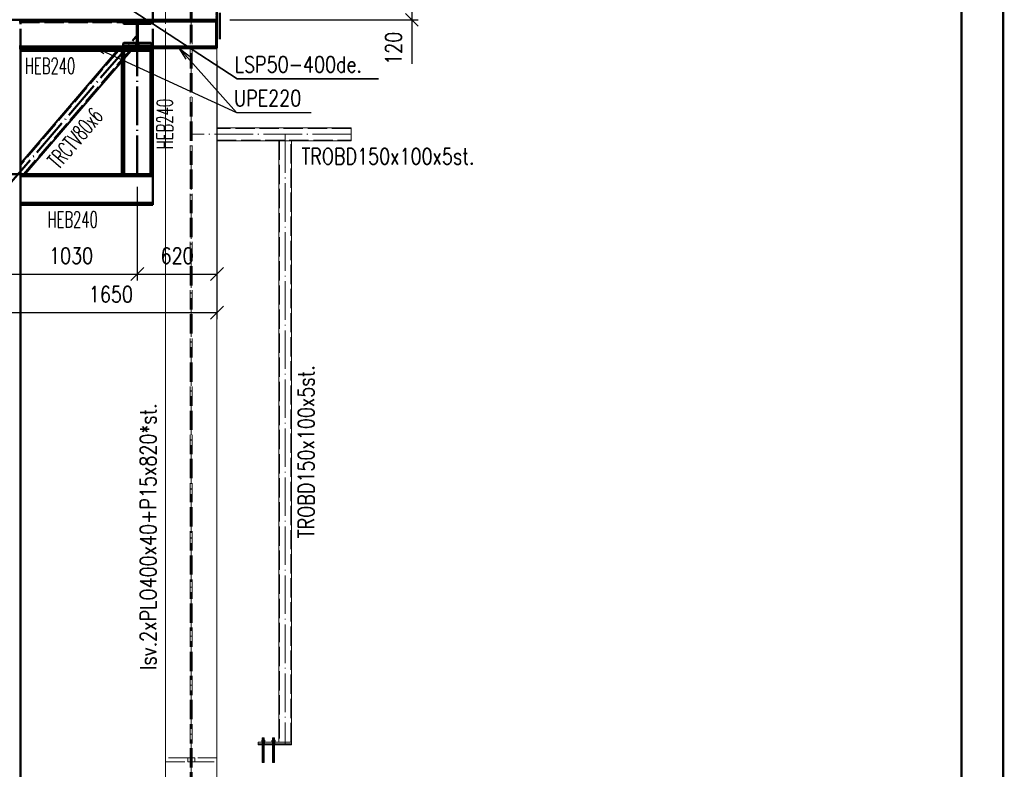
# Paper-space layout 'Layout1' of a CAD drawing. Extents: x -2 to 1033, y -36 to 596.
# Tile 73 of 182: x 688 to 841, y 329 to 446. Entities that reach past the tile are written whole.
import ezdxf
from ezdxf.enums import TextEntityAlignment as Align

# ---------------------------------------------------------------- set-up
doc = ezdxf.new("R2010")
doc.units = 0
doc.linetypes.add('ACAD_ISO02W100', pattern=[15, 12, -3])
doc.linetypes.add('ACAD_ISO04W100', pattern=[30.5, 24, -3, 0.5, -3])
doc.layers.get('0').update_dxf_attribs({"linetype": 'CONTINUOUS'})
doc.layers.get('DEFPOINTS').update_dxf_attribs({"color": 132, "linetype": 'CONTINUOUS'})
doc.layers.add('RAMECEK_HP', color=251, linetype='CONTINUOUS')
for name, color, linetype, lineweight in [('SS_1.ET-HALA_TaO-KCE_LEMOVANI', 9, 'CONTINUOUS', 13), ('SS_1.ET-HALA_TaO-PODLITI', 9, 'CONTINUOUS', 13), ('SS_1.ET-HALA_TaO-SLOUP', 9, 'CONTINUOUS', 13), ('SS_2.ET-HALA_TaO-VESTAVBA_A1÷B2-P.NOSNIK', 172, 'CONTINUOUS', 50), ('SS_2.ET-HALA_TaO-VESTAVBA_A1÷B2-PODLAHA_LEM', 102, 'CONTINUOUS', 50), ('SS_2.ET-HALA_TaO-VESTAVBA_A1÷B2-TRAPEZ.PLECH', 153, 'CONTINUOUS', 18), ('SS_2.ET-HALA_TaO-VESTAVBA_A1÷B2-VAZBA', 200, 'CONTINUOUS', 50), ('SS_2.ET-HALA_TaO-VESTAVBA_A1÷B2-ZABRADLI', 30, 'CONTINUOUS', 50), ('SS_KOTY', 3, 'CONTINUOUS', 25), ('SS_POPIS_PROFILU', 13, 'CONTINUOUS', 25), ('SS_POPIS_PROFILU_de.', 214, 'CONTINUOUS', 35), ('SS_SRAFY', 8, 'CONTINUOUS', 18), ('SS_STAV.OK-POPIS_PROFILU', 9, 'CONTINUOUS', 13)]:
    doc.layers.add(name, color=color, linetype=linetype, lineweight=lineweight)
doc.styles.add('ROMANS', font='romans.shx', dxfattribs={"width": 0.8})
doc.styles.add('romans.shx', font='romans.shx', dxfattribs={"height": 5})
doc.linetypes.add('ZIGZAG', pattern='A,0.00254,-5.08,[131,ltypeshp.shx,S=5.08,R=0,X=-5.08,Y=0],-10.16,[131,ltypeshp.shx,S=5.08,R=180,X=5.08,Y=0],-5.08', length=20.32254)
doc.dimstyles.new('A-1_(2.5)_50AS', dxfattribs={"dimtxt": 2.5, "dimasz": 2, "dimexe": 1, "dimexo": 2, "dimgap": 0, "dimtad": 0, "dimdec": 1, "dimlfac": 50, "dimrnd": 1, "dimtxsty": 'ROMANS', "dimblk1": 'OBLIQUE', "dimblk2": 'OBLIQUE', "dimsah": 1, "dimcen": 2, "dimclrd": 256, "dimclre": 256, "dimclrt": 256, "dimadec": 1, "dimazin": 2, "dimtfac": 0.714286, "dimtdec": 1, "dimtmove": 0, "dimatfit": 3, "dimldrblk": 'OPEN', "dimfxl": 1, "dimtvp": 1.142857, "dimtfill": 1, "dimtolj": 1, "dimlwd": -1, "dimlwe": -1, "dimarcsym": 0})
pattern_1 = [(45, (501.67039, 325.26042), (-0.04490128, 0.04490128), [])]

# ---------------------------------------------------------------- blocks, each defined once
blk = doc.blocks.new('*U6')
at = {"layer": 'RAMECEK_HP', "lineweight": 35, "const_width": 0.35}
for points in [[(0, 594), (0, 0), (841, 0), (841, 594)], [(6.5, 587.5), (6.5, 6.5), (834.5, 6.5), (834.5, 587.5)]]:
    blk.add_lwpolyline(points, close=True, dxfattribs=at)
at = {"layer": 'DEFPOINTS', "style": 'ROMANS', "width": 0.8}
blk.add_attdef('TISK', text='', height=10, dxfattribs=at).set_placement((841, -33), align=Align.RIGHT)
blk = doc.blocks.new('_Oblique')
at = {"color": 0, "linetype": 'ByBlock', "lineweight": -2}
blk.add_line((-0.5, -0.5), (0.5, 0.5), dxfattribs=at)
blk = doc.blocks.new('*D87')
at = {"layer": 'DEFPOINTS', "color": 0, "transparency": 16777216}
for p in [(706.27, 422.06, -4586.4), (685.67, 419.66, -4586.4), (706.27, 406.51)]:
    blk.add_point(p, dxfattribs=at)
at = {"layer": 'SS_KOTY', "transparency": 16777216}
for p, q in [((706.27, 420.06), (706.27, 405.51)), ((685.67, 417.66), (685.67, 405.51)), ((685.67, 406.51), (706.27, 406.51))]:
    blk.add_line(p, q, dxfattribs=at)
at = {"layer": 'SS_KOTY', "transparency": 16777216, "xscale": 2, "yscale": 2, "zscale": 2, "rotation": 180}
blk.add_blockref('_Oblique', (685.67, 406.51), dxfattribs=at)
at = {"layer": 'SS_KOTY', "transparency": 16777216, "xscale": 2, "yscale": 2, "zscale": 2}
blk.add_blockref('_Oblique', (706.27, 406.51), dxfattribs=at)
at = {"layer": 'SS_KOTY', "transparency": 16777216, "insert": (695.97, 409.37), "char_height": 2.5, "attachment_point": 5, "style": 'ROMANS', "bg_fill": 3, "box_fill_scale": 1.1, "bg_fill_color": 256, "bg_fill_true_color": 13158600, "bg_fill_transparency": 0}
blk.add_mtext('\\A1;1030', dxfattribs=at)
blk = doc.blocks.new('_OPEN')
at = {"color": 0, "linetype": 'ByBlock'}
for p, q in [((-1, 0.167), (0, 0)), ((0, 0), (-1, -0.167)), ((0, 0), (-1, 0))]:
    blk.add_line(p, q, dxfattribs=at)
blk = doc.blocks.new('*D88')
at = {"layer": 'DEFPOINTS', "color": 0, "transparency": 16777216}
for p in [(718.67, 441.66, -4570.4), (706.27, 422.06, -4586.4), (718.67, 406.51)]:
    blk.add_point(p, dxfattribs=at)
at = {"layer": 'SS_KOTY', "transparency": 16777216}
for p, q in [((718.67, 439.66), (718.67, 405.51)), ((706.27, 420.06), (706.27, 405.51)), ((706.27, 406.51), (718.67, 406.51))]:
    blk.add_line(p, q, dxfattribs=at)
at = {"layer": 'SS_KOTY', "transparency": 16777216, "xscale": 2, "yscale": 2, "zscale": 2, "rotation": 180}
blk.add_blockref('_Oblique', (706.27, 406.51), dxfattribs=at)
at = {"layer": 'SS_KOTY', "transparency": 16777216, "xscale": 2, "yscale": 2, "zscale": 2}
blk.add_blockref('_Oblique', (718.67, 406.51), dxfattribs=at)
at = {"layer": 'SS_KOTY', "transparency": 16777216, "insert": (712.47, 409.37), "char_height": 2.5, "attachment_point": 5, "style": 'ROMANS', "bg_fill": 3, "box_fill_scale": 1.1, "bg_fill_color": 256, "bg_fill_true_color": 13158600, "bg_fill_transparency": 0}
blk.add_mtext('\\A1;620', dxfattribs=at)
blk = doc.blocks.new('*D92')
at = {"layer": 'DEFPOINTS', "color": 0, "transparency": 16777216}
for p in [(718.67, 441.66, -4570.4), (685.67, 419.66, -4586.4), (718.67, 400.51)]:
    blk.add_point(p, dxfattribs=at)
at = {"layer": 'SS_KOTY', "transparency": 16777216}
for p, q in [((718.67, 439.66), (718.67, 399.51)), ((685.67, 417.66), (685.67, 399.51)), ((685.67, 400.51), (718.67, 400.51))]:
    blk.add_line(p, q, dxfattribs=at)
at = {"layer": 'SS_KOTY', "transparency": 16777216, "xscale": 2, "yscale": 2, "zscale": 2, "rotation": 180}
blk.add_blockref('_Oblique', (685.67, 400.51), dxfattribs=at)
at = {"layer": 'SS_KOTY', "transparency": 16777216, "xscale": 2, "yscale": 2, "zscale": 2}
blk.add_blockref('_Oblique', (718.67, 400.51), dxfattribs=at)
at = {"layer": 'SS_KOTY', "transparency": 16777216, "insert": (702.17, 403.37), "char_height": 2.5, "attachment_point": 5, "style": 'ROMANS', "bg_fill": 3, "box_fill_scale": 1.1, "bg_fill_color": 256, "bg_fill_true_color": 13158600, "bg_fill_transparency": 0}
blk.add_mtext('\\A1;1650', dxfattribs=at)
blk = doc.blocks.new('*D112')
at = {"layer": 'DEFPOINTS', "color": 0, "transparency": 16777216}
for p in [(718.67, 448.46, -4570.4), (718.67, 446.06, -4570.4), (748.99, 446.06)]:
    blk.add_point(p, dxfattribs=at)
at = {"layer": 'SS_KOTY', "transparency": 16777216}
for p, q in [((720.67, 448.46), (749.99, 448.46)), ((748.99, 448.46), (748.99, 446.06)), ((720.67, 446.06), (749.99, 446.06)), ((748.99, 446.06), (748.99, 439.2))]:
    blk.add_line(p, q, dxfattribs=at)
at = {"layer": 'SS_KOTY', "transparency": 16777216, "xscale": 2, "yscale": 2, "zscale": 2}
for p, rotation in [((748.99, 448.46), 90), ((748.99, 446.06), 270)]:
    blk.add_blockref('_Oblique', p, dxfattribs=dict(at, rotation=rotation))
at = {"layer": 'SS_KOTY', "transparency": 16777216, "insert": (746.13, 441.63), "char_height": 2.5, "attachment_point": 5, "rotation": 90, "style": 'ROMANS', "bg_fill": 3, "box_fill_scale": 1.1, "bg_fill_color": 256, "bg_fill_true_color": 13158600, "bg_fill_transparency": 0}
blk.add_mtext('\\A1;120', dxfattribs=at)

psp = doc.layouts.get("Layout1")

# ---------------------------------------------------------------- linework, layer by layer
at = {"layer": 'SS_1.ET-HALA_TaO-KCE_LEMOVANI', "color": 9, "linetype": 'ZIGZAG', "ltscale": 0.25}
psp.add_line((739.5379, 427.2604), (739.5379, 429.2604), dxfattribs=at)
at = {"layer": 'SS_1.ET-HALA_TaO-KCE_LEMOVANI', "color": 9, "linetype": 'ACAD_ISO04W100', "ltscale": 0.25}
for p, q in [((729.2704, 428.2604), (729.2704, 333.2604)), ((725.8704, 334.3604), (725.8704, 330.5604)), ((727.4704, 334.3604), (727.4704, 330.5604)), ((725.5704, 333.9004), (726.1704, 333.9004)), ((725.7104, 333.2604), (726.0304, 333.2604)), ((727.1704, 333.9004), (727.7704, 333.9004)), ((727.3104, 333.2604), (727.6304, 333.2604))]:
    psp.add_line(p, q, dxfattribs=at)
at = {"layer": 'SS_1.ET-HALA_TaO-KCE_LEMOVANI', "color": 5, "linetype": 'Continuous', "ltscale": 0.25}
for p, q in [((728.2704, 427.2604), (728.2704, 333.7004)), ((730.2704, 333.7004), (730.2704, 427.2604)), ((725.8704, 334.0204), (725.6305, 334.0204)), ((725.6305, 334.0204), (725.6305, 333.7604)), ((725.7226, 334.3604), (725.7104, 334.3604)), ((725.7104, 334.3604), (725.7104, 334.0204)), ((725.7573, 334.3604), (725.7226, 334.3604)), ((725.8092, 334.3604), (725.7573, 334.3604)), ((725.8704, 334.3604), (725.8092, 334.3604)), ((725.9316, 334.3604), (725.8704, 334.3604)), ((726.1103, 334.0204), (725.8704, 334.0204)), ((725.8704, 334.0204), (725.8704, 333.7604)), ((725.9835, 334.3604), (725.9316, 334.3604)), ((726.0182, 334.3604), (725.9835, 334.3604)), ((726.0304, 334.3604), (726.0182, 334.3604)), ((726.0304, 334.0204), (726.0304, 334.3604)), ((726.1103, 333.7604), (726.1103, 334.0204)), ((727.4704, 334.0204), (727.2305, 334.0204)), ((727.2305, 334.0204), (727.2305, 333.7604)), ((727.3226, 334.3604), (727.3104, 334.3604)), ((727.3104, 334.3604), (727.3104, 334.0204)), ((727.3573, 334.3604), (727.3226, 334.3604)), ((727.4092, 334.3604), (727.3573, 334.3604)), ((727.4704, 334.3604), (727.4092, 334.3604)), ((727.5316, 334.3604), (727.4704, 334.3604)), ((727.7103, 334.0204), (727.4704, 334.0204)), ((727.4704, 334.0204), (727.4704, 333.7604)), ((727.5835, 334.3604), (727.5316, 334.3604)), ((727.6182, 334.3604), (727.5835, 334.3604)), ((727.6304, 334.3604), (727.6182, 334.3604)), ((727.6304, 334.0204), (727.6304, 334.3604)), ((727.7103, 333.7604), (727.7103, 334.0204)), ((730.2704, 333.7004), (725.0704, 333.7004)), ((725.0704, 333.7004), (725.0704, 333.4604)), ((725.8704, 333.4604), (725.0704, 333.4604)), ((725.5704, 333.7604), (725.5762, 333.7604)), ((725.5704, 333.7604), (725.5704, 333.7004)), ((725.5762, 333.7604), (725.5932, 333.7604)), ((725.5932, 333.7604), (725.6209, 333.7604)), ((725.6209, 333.7604), (725.6583, 333.7604)), ((725.6583, 333.7604), (725.7037, 333.7604)), ((725.7037, 333.7604), (725.7556, 333.7604)), ((725.7104, 333.2604), (725.7104, 330.5604)), ((725.7556, 333.7604), (725.8119, 333.7604)), ((725.8119, 333.7604), (725.8704, 333.7604)), ((725.8704, 333.7604), (725.9289, 333.7604)), ((725.9289, 333.7604), (725.9852, 333.7604)), ((725.9852, 333.7604), (726.0371, 333.7604)), ((726.0304, 330.5604), (726.0304, 333.2604)), ((726.0371, 333.7604), (726.0825, 333.7604)), ((726.0825, 333.7604), (726.1198, 333.7604)), ((726.1198, 333.7604), (726.1476, 333.7604)), ((726.1476, 333.7604), (726.1646, 333.7604)), ((726.1646, 333.7604), (726.1704, 333.7604)), ((726.1704, 333.7004), (726.1704, 333.7604)), ((727.1704, 333.7604), (727.1762, 333.7604)), ((727.1704, 333.7604), (727.1704, 333.7004)), ((727.1762, 333.7604), (727.1932, 333.7604)), ((727.1932, 333.7604), (727.2209, 333.7604)), ((727.2209, 333.7604), (727.2583, 333.7604)), ((727.2583, 333.7604), (727.3037, 333.7604)), ((727.3037, 333.7604), (727.3556, 333.7604)), ((727.3104, 333.2604), (727.3104, 330.5604)), ((727.3556, 333.7604), (727.4119, 333.7604)), ((727.4119, 333.7604), (727.4704, 333.7604)), ((727.4704, 333.7604), (727.5289, 333.7604)), ((727.5289, 333.7604), (727.5852, 333.7604)), ((727.5852, 333.7604), (727.6371, 333.7604)), ((727.6304, 330.5604), (727.6304, 333.2604)), ((727.6371, 333.7604), (727.6825, 333.7604)), ((727.6825, 333.7604), (727.7198, 333.7604)), ((727.7198, 333.7604), (727.7476, 333.7604)), ((727.7476, 333.7604), (727.7646, 333.7604)), ((727.7646, 333.7604), (727.7704, 333.7604)), ((727.7704, 333.7004), (727.7704, 333.7604)), ((730.2704, 333.4604), (730.2704, 333.7004)), ((725.7104, 330.5604), (725.7135, 330.5604)), ((725.7135, 330.5604), (725.7226, 330.5604)), ((725.7226, 330.5604), (725.7374, 330.5604)), ((725.7374, 330.5604), (725.7573, 330.5604)), ((725.7573, 330.5604), (725.7815, 330.5604)), ((725.7815, 330.5604), (725.8092, 330.5604)), ((725.8092, 330.5604), (725.8392, 330.5604)), ((725.8392, 330.5604), (725.8704, 330.5604)), ((725.8704, 330.5604), (725.9016, 330.5604)), ((725.9016, 330.5604), (725.9316, 330.5604)), ((725.9316, 330.5604), (725.9593, 330.5604)), ((725.9593, 330.5604), (725.9835, 330.5604)), ((725.9835, 330.5604), (726.0034, 330.5604)), ((726.0034, 330.5604), (726.0182, 330.5604)), ((726.0182, 330.5604), (726.0273, 330.5604)), ((726.0273, 330.5604), (726.0304, 330.5604)), ((727.3104, 330.5604), (727.3135, 330.5604)), ((727.3135, 330.5604), (727.3226, 330.5604)), ((727.3226, 330.5604), (727.3374, 330.5604)), ((727.3374, 330.5604), (727.3573, 330.5604)), ((727.3573, 330.5604), (727.3815, 330.5604)), ((727.3815, 330.5604), (727.4092, 330.5604)), ((727.4092, 330.5604), (727.4392, 330.5604)), ((727.4392, 330.5604), (727.4704, 330.5604)), ((727.4704, 330.5604), (727.5016, 330.5604)), ((727.5016, 330.5604), (727.5316, 330.5604)), ((727.5316, 330.5604), (727.5593, 330.5604)), ((727.5593, 330.5604), (727.5835, 330.5604)), ((727.5835, 330.5604), (727.6034, 330.5604)), ((727.6034, 330.5604), (727.6182, 330.5604)), ((727.6182, 330.5604), (727.6273, 330.5604)), ((727.6273, 330.5604), (727.6304, 330.5604))]:
    psp.add_line(p, q, dxfattribs=at)
at = {"layer": 'SS_1.ET-HALA_TaO-KCE_LEMOVANI', "color": 9, "linetype": 'ACAD_ISO02W100', "ltscale": 0.25}
for p, q in [((728.3704, 427.2604), (728.3704, 333.7004)), ((730.1704, 333.7004), (730.1704, 427.2604)), ((725.6904, 333.7004), (725.6904, 333.4604)), ((725.7104, 333.7004), (725.7104, 333.4604)), ((725.7104, 333.4604), (725.7104, 333.2604)), ((726.0304, 333.4604), (726.0304, 333.7004)), ((726.0304, 333.2604), (726.0304, 333.4604)), ((726.0504, 333.4604), (726.0504, 333.7004)), ((727.2904, 333.7004), (727.2904, 333.4604)), ((727.3104, 333.7004), (727.3104, 333.4604)), ((727.3104, 333.4604), (727.3104, 333.2604)), ((727.6304, 333.4604), (727.6304, 333.7004)), ((727.6304, 333.2604), (727.6304, 333.4604)), ((727.6504, 333.4604), (727.6504, 333.7004))]:
    psp.add_line(p, q, dxfattribs=at)
at = {"layer": 'SS_1.ET-HALA_TaO-PODLITI', "ltscale": 0.25}
for p, q in [((725.0704, 333.4604), (725.0704, 333.2604)), ((725.0704, 333.2604), (730.2704, 333.2604)), ((730.2704, 333.4604), (725.8704, 333.4604)), ((730.2704, 333.2604), (730.2704, 333.4604))]:
    psp.add_line(p, q, dxfattribs=at)
at = {"layer": 'SS_1.ET-HALA_TaO-SLOUP', "color": 9, "linetype": 'ACAD_ISO02W100', "ltscale": 0.25}
for p, q in [((714.1204, 331.2604), (710.6704, 331.2604)), ((714.5204, 331.2604), (714.1204, 331.2604)), ((714.1204, 330.6604), (714.1204, 331.2604)), ((715.2204, 331.2604), (714.8204, 331.2604)), ((718.6704, 331.2604), (715.2204, 331.2604)), ((715.2204, 330.6604), (715.2204, 331.2604)), ((710.6704, 330.6604), (714.1204, 330.6604)), ((714.1204, 330.6604), (714.5204, 330.6604)), ((714.8204, 330.6604), (715.2204, 330.6604)), ((715.2204, 330.6604), (718.6704, 330.6604))]:
    psp.add_line(p, q, dxfattribs=at)
at = {"layer": 'SS_2.ET-HALA_TaO-VESTAVBA_A1÷B2-P.NOSNIK', "color": 7, "linetype": 'ACAD_ISO04W100', "ltscale": 0.25}
psp.add_line((685.6704, 446.0604), (706.2704, 446.0604), dxfattribs=at)
at = {"layer": 'SS_2.ET-HALA_TaO-VESTAVBA_A1÷B2-P.NOSNIK', "color": 1, "linetype": 'Continuous', "ltscale": 0.25}
for p, q in [((704.0704, 445.8404), (704.0704, 446.0604)), ((704.0704, 445.8404), (705.8404, 445.8404)), ((704.0704, 445.5604), (704.0704, 445.8404)), ((706.7004, 445.8404), (708.4704, 445.8404)), ((708.4704, 445.8404), (708.4704, 446.0604)), ((708.4704, 445.5604), (708.4704, 445.8404)), ((716.9704, 445.8204), (716.9704, 446.0604)), ((687.8704, 445.8204), (704.0704, 445.8204)), ((706.2004, 445.4604), (704.1704, 445.4604)), ((706.2004, 445.4804), (706.2004, 442.4404)), ((706.3404, 442.4404), (706.3404, 445.4804)), ((708.3704, 445.4604), (706.3404, 445.4604)), ((708.4704, 445.8204), (716.9704, 445.8204)), ((704.1704, 442.4604), (706.2004, 442.4604)), ((706.3404, 442.4604), (708.3704, 442.4604))]:
    psp.add_line(p, q, dxfattribs=at)
at = {"layer": 'SS_2.ET-HALA_TaO-VESTAVBA_A1÷B2-P.NOSNIK', "color": 1, "linetype": 'Continuous', "ltscale": 0.25, "extrusion": (2.09292e-14, 5.05887e-14, -1)}
psp.add_arc((-705.8404, 445.4804), 0.36, 90, 180, dxfattribs=at)
at = {"layer": 'SS_2.ET-HALA_TaO-VESTAVBA_A1÷B2-P.NOSNIK', "color": 1, "linetype": 'Continuous', "ltscale": 0.25, "extrusion": (-5.05275e-14, 2.09904e-14, -1)}
psp.add_arc((-706.7004, 445.4804), 0.36, 0, 90, dxfattribs=at)
at = {"layer": 'SS_2.ET-HALA_TaO-VESTAVBA_A1÷B2-P.NOSNIK', "color": 1, "linetype": 'Continuous', "ltscale": 0.25, "extrusion": (1.81899e-13, 7.54062e-14, -1)}
psp.add_arc((-704.1704, 445.5604), 0.1, 270, 0, dxfattribs=at)
at = {"layer": 'SS_2.ET-HALA_TaO-VESTAVBA_A1÷B2-P.NOSNIK', "color": 1, "linetype": 'Continuous', "ltscale": 0.25, "extrusion": (-7.5345e-14, 1.8196e-13, -1)}
psp.add_arc((-708.3704, 445.5604), 0.1, 180, 270, dxfattribs=at)
at = {"layer": 'SS_2.ET-HALA_TaO-VESTAVBA_A1÷B2-PODLAHA_LEM', "color": 3, "linetype": 'ACAD_ISO02W100', "ltscale": 0.25}
for p, q in [((708.6704, 446.0604), (708.6704, 448.4604)), ((708.4704, 446.0604), (708.4704, 446.0819))]:
    psp.add_line(p, q, dxfattribs=at)
at = {"layer": 'SS_2.ET-HALA_TaO-VESTAVBA_A1÷B2-PODLAHA_LEM', "color": 7, "linetype": 'ACAD_ISO04W100', "ltscale": 0.25}
psp.add_line((591.4704, 446.0604), (708.6704, 446.0604), dxfattribs=at)
at = {"layer": 'SS_2.ET-HALA_TaO-VESTAVBA_A1÷B2-VAZBA', "color": 7, "linetype": 'ACAD_ISO04W100', "ltscale": 0.25}
psp.add_line((706.2704, 446.0604), (685.6704, 446.0604), dxfattribs=at)
at = {"layer": 'SS_2.ET-HALA_TaO-VESTAVBA_A1÷B2-VAZBA', "color": 3, "linetype": 'ACAD_ISO02W100', "ltscale": 0.25}
for p, q in [((688.0704, 445.7204), (704.0704, 445.7204)), ((706.101, 445.7204), (706.4398, 445.7204)), ((708.4704, 445.7204), (708.6704, 445.7204))]:
    psp.add_line(p, q, dxfattribs=at)
at = {"layer": 'SS_2.ET-HALA_TaO-VESTAVBA_A1÷B2-VAZBA', "color": 1, "linetype": 'Continuous', "ltscale": 0.25}
for p, q in [((704.0704, 445.7204), (706.101, 445.7204)), ((706.4398, 445.7204), (708.4704, 445.7204))]:
    psp.add_line(p, q, dxfattribs=at)

# ---------------------------------------------------------------- block references
at = {"layer": 'RAMECEK_HP'}
psp.add_blockref('*U6', (0, 0), dxfattribs=at)

# ---------------------------------------------------------------- texts
at = {"layer": 'SS_POPIS_PROFILU', "color": 13, "style": 'romans.shx', "width": 0.8}
psp.add_text('UPE220', height=2.5, dxfattribs=at).set_placement((721.3186, 432.6379))
psp.add_text('UPE220', height=2.5, dxfattribs=at).set_placement((721.3186, 432.6379))
at = {"layer": 'SS_STAV.OK-POPIS_PROFILU', "color": 9, "style": 'romans.shx', "width": 0.8}
psp.add_text('TROBD150x100x5st.', height=2.5, dxfattribs=at).set_placement((731.8134, 423.5766))
for s, p in [('TROBD150x100x5st.', (733.7914, 365.4174)), ('Isv.2xPLO400x40+P15x820*st.', (709.212, 344.9278))]:
    psp.add_text(s, height=2.5, rotation=90, dxfattribs=at).set_placement(p)

# ---------------------------------------------------------------- next in the draw order: dimensions: what is measured, and where the dimension line sits
at = {"layer": 'SS_KOTY'}
dim = psp.add_linear_dim(base=(706.2704, 406.5096), p1=(685.6704, 419.6604, -4586.4), p2=(706.2704, 422.0604, -4586.4), dimstyle='A-1_(2.5)_50AS', override={"dimtmove": 1}, dxfattribs=at)
dim.commit()
dim.dimension.update_dxf_attribs({"geometry": '*D87', "text_midpoint": (695.9704, 409.3668)})

# ---------------------------------------------------------------- next in the draw order: dimensions: what is measured, and where the dimension line sits
dim = psp.add_linear_dim(base=(718.6704, 406.5096), p1=(706.2704, 422.0604, -4586.4), p2=(718.6704, 441.6604, -4570.4), dimstyle='A-1_(2.5)_50AS', override={"dimtmove": 1}, dxfattribs=at)
dim.commit()
dim.dimension.update_dxf_attribs({"geometry": '*D88', "text_midpoint": (712.4704, 409.3668)})

# ---------------------------------------------------------------- next in the draw order: dimensions: what is measured, and where the dimension line sits
dim = psp.add_linear_dim(base=(718.6704, 400.5096), p1=(685.6704, 419.6604, -4586.4), p2=(718.6704, 441.6604, -4570.4), dimstyle='A-1_(2.5)_50AS', override={"dimtmove": 1}, dxfattribs=at)
dim.commit()
dim.dimension.update_dxf_attribs({"geometry": '*D92', "text_midpoint": (702.1704, 403.3668)})

# ---------------------------------------------------------------- next in the draw order: hatches: boundary and pattern name
at = {"layer": 'SS_SRAFY'}
h = psp.add_hatch(dxfattribs=at)
h.set_pattern_fill('ANSI31', color=5, scale=0.02, style=0)
h.set_pattern_definition(pattern_1)
h.paths.add_polyline_path([(708.4704, 442.0804), (706.7004, 442.0804, -0.41421356), (706.3404, 442.4404), (706.3404, 445.4804, -0.41421356), (706.7004, 445.8404), (708.4704, 445.8404), (708.4704, 446.0604), (704.0704, 446.0604), (704.0704, 445.8404), (705.8404, 445.8404, -0.41421356), (706.2004, 445.4804), (706.2004, 442.4404, -0.41421356), (705.8404, 442.0804), (704.0704, 442.0804), (704.0704, 441.8604), (708.4704, 441.8604)], flags=0)

# ---------------------------------------------------------------- next in the draw order: linework, layer by layer
at = {"layer": 'SS_1.ET-HALA_TaO-KCE_LEMOVANI', "color": 5, "linetype": 'Continuous', "ltscale": 0.25}
for p, q in [((739.5379, 429.2604), (718.6704, 429.2604)), ((718.6704, 427.2604), (739.5379, 427.2604))]:
    psp.add_line(p, q, dxfattribs=at)
at = {"layer": 'SS_1.ET-HALA_TaO-KCE_LEMOVANI', "color": 9, "linetype": 'ACAD_ISO02W100', "ltscale": 0.25}
for p, q in [((739.5379, 429.1604), (718.6704, 429.1604)), ((718.6704, 427.3604), (739.5379, 427.3604))]:
    psp.add_line(p, q, dxfattribs=at)
at = {"layer": 'SS_1.ET-HALA_TaO-KCE_LEMOVANI', "color": 9, "linetype": 'ACAD_ISO04W100', "ltscale": 0.25}
psp.add_line((739.5379, 428.2604), (714.6704, 428.2604), dxfattribs=at)
at = {"layer": 'SS_1.ET-HALA_TaO-SLOUP', "color": 9, "linetype": 'ACAD_ISO02W100', "ltscale": 0.25}
for p, q in [((714.5204, 307.2604), (714.5204, 534.2051)), ((714.8204, 307.2604), (714.8204, 534.2051)), ((710.6704, 448.4604), (710.6704, 441.6604))]:
    psp.add_line(p, q, dxfattribs=at)
at = {"layer": 'SS_1.ET-HALA_TaO-SLOUP', "color": 9, "linetype": 'ACAD_ISO04W100', "ltscale": 0.25}
psp.add_line((714.6704, 305.2604), (714.6704, 534.2051), dxfattribs=at)
at = {"layer": 'SS_1.ET-HALA_TaO-SLOUP', "color": 5, "linetype": 'Continuous', "ltscale": 0.25}
psp.add_line((710.6704, 441.6604), (710.6704, 325.2604), dxfattribs=at)
at = {"layer": 'SS_2.ET-HALA_TaO-VESTAVBA_A1÷B2-P.NOSNIK', "color": 1, "linetype": 'Continuous', "ltscale": 0.25}
for p, q in [((687.8704, 441.9004), (704.0704, 441.9004)), ((687.8704, 441.6604), (704.0704, 441.6604)), ((704.0704, 442.0804), (704.0704, 442.3604)), ((705.8404, 442.0804), (704.0704, 442.0804)), ((704.0704, 441.8604), (704.0704, 442.0804)), ((704.0704, 441.8604), (708.4704, 441.8604)), ((704.0704, 441.6604), (704.0704, 441.8604)), ((708.4704, 442.0804), (706.7004, 442.0804)), ((708.4704, 442.0804), (708.4704, 442.3604)), ((708.4704, 441.8604), (708.4704, 442.0804)), ((708.4704, 441.9004), (716.9704, 441.9004)), ((708.4704, 441.6604), (708.4704, 441.8604)), ((708.4704, 441.6604), (716.9704, 441.6604)), ((716.9704, 441.6604), (716.9704, 441.9004))]:
    psp.add_line(p, q, dxfattribs=at)
at = {"layer": 'SS_2.ET-HALA_TaO-VESTAVBA_A1÷B2-P.NOSNIK', "color": 1, "linetype": 'Continuous', "ltscale": 0.25, "extrusion": (1.81899e-13, -7.52838e-14, -1)}
psp.add_arc((-704.1704, 442.3604), 0.1, 0, 90, dxfattribs=at)
at = {"layer": 'SS_2.ET-HALA_TaO-VESTAVBA_A1÷B2-P.NOSNIK', "color": 1, "linetype": 'Continuous', "ltscale": 0.25, "extrusion": (2.09292e-14, -5.04663e-14, -1)}
psp.add_arc((-705.8404, 442.4404), 0.36, 180, 270, dxfattribs=at)
at = {"layer": 'SS_2.ET-HALA_TaO-VESTAVBA_A1÷B2-P.NOSNIK', "color": 1, "linetype": 'Continuous', "ltscale": 0.25, "extrusion": (-5.05275e-14, -2.08679e-14, -1)}
psp.add_arc((-706.7004, 442.4404), 0.36, 270, 0, dxfattribs=at)
at = {"layer": 'SS_2.ET-HALA_TaO-VESTAVBA_A1÷B2-P.NOSNIK', "color": 1, "linetype": 'Continuous', "ltscale": 0.25, "extrusion": (-7.5345e-14, -1.81838e-13, -1)}
psp.add_arc((-708.3704, 442.3604), 0.1, 90, 180, dxfattribs=at)
at = {"layer": 'SS_2.ET-HALA_TaO-VESTAVBA_A1÷B2-VAZBA', "color": 3, "linetype": 'ACAD_ISO02W100', "ltscale": 0.25}
for p, q in [((688.0704, 441.6604), (688.0704, 446.0604)), ((708.6704, 441.6604), (708.6704, 446.0604)), ((703.3142, 441.2604), (688.0704, 423.5006)), ((705.1065, 441.2604), (688.6265, 422.0604)), ((704.2104, 440.0321), (703.8704, 439.636))]:
    psp.add_line(p, q, dxfattribs=at)
at = {"layer": 'SS_2.ET-HALA_TaO-VESTAVBA_A1÷B2-VAZBA', "color": 7, "linetype": 'ACAD_ISO04W100', "ltscale": 0.25}
for p, q in [((706.2704, 422.0604), (706.2704, 446.0604)), ((685.6704, 419.6604), (706.2704, 443.6604)), ((706.2704, 422.0604), (685.6704, 422.0604))]:
    psp.add_line(p, q, dxfattribs=at)
at = {"layer": 'SS_2.ET-HALA_TaO-VESTAVBA_A1÷B2-VAZBA', "color": 1, "linetype": 'Continuous', "ltscale": 0.25}
for p, q in [((688.0704, 326.0604), (688.0704, 441.6604)), ((708.6704, 441.6004), (688.0704, 441.6004)), ((688.0704, 441.2604), (708.6704, 441.2604)), ((703.1561, 441.2604), (688.0704, 423.6848)), ((703.8704, 441.2604), (703.8704, 422.0604)), ((704.2104, 422.0604), (704.2104, 441.2604)), ((705.2647, 441.2604), (704.2104, 440.0321)), ((708.3304, 441.2604), (708.3304, 422.0604)), ((708.6704, 441.2604), (708.6704, 441.6604)), ((708.6704, 422.0604), (708.6704, 441.2604)), ((703.8704, 439.636), (688.7847, 422.0604)), ((688.0704, 422.0604), (708.6704, 422.0604)), ((688.0704, 421.7204), (708.6704, 421.7204)), ((708.6704, 417.2604), (708.6704, 422.0604)), ((708.6704, 417.6004), (688.0704, 417.6004)), ((688.0704, 417.2604), (708.6704, 417.2604))]:
    psp.add_line(p, q, dxfattribs=at)
at = {"layer": 'SS_POPIS_PROFILU', "color": 0, "linetype": 'ByBlock'}
for p, q in [((701.0731, 440.7615), (699.3956, 441.9004)), ((699.3956, 441.9004), (701.3518, 441.3671)), ((699.3956, 441.9004), (701.2125, 441.0643)), ((713.886, 439.9428), (712.8085, 441.6604)), ((712.8085, 441.6604), (714.3848, 440.3851)), ((712.8085, 441.6604), (714.1354, 440.164))]:
    psp.add_line(p, q, dxfattribs=at)

# ---------------------------------------------------------------- next in the draw order: texts
at = {"layer": 'SS_POPIS_PROFILU', "color": 13, "style": 'romans.shx', "width": 0.6}
for p in [(688.7742, 437.6359), (692.283, 413.7604)]:
    psp.add_text('HEB240', height=2.5, dxfattribs=at).set_placement(p)
for s, rotation, p in [('TRCTV80x6', 49.359408, (694.0406, 422.717)), ('HEB240', 90, (711.7879, 425.9274))]:
    psp.add_text(s, height=2.5, rotation=rotation, dxfattribs=at).set_placement(p)

# ---------------------------------------------------------------- next in the draw order: dimensions: what is measured, and where the dimension line sits
at = {"layer": 'SS_KOTY'}
dim = psp.add_linear_dim(base=(748.9912, 446.0604), p1=(718.6704, 448.4604, -4570.4), p2=(718.6704, 446.0604, -4570.4), angle=90, dimstyle='A-1_(2.5)_50AS', dxfattribs=at)
dim.commit()
dim.dimension.update_dxf_attribs({"geometry": '*D112', "text_midpoint": (746.1341, 441.6318)})

# ---------------------------------------------------------------- next in the draw order: hatches: boundary and pattern name
at = {"layer": 'SS_SRAFY'}
h = psp.add_hatch(dxfattribs=at)
h.set_pattern_fill('ANSI31', color=5, scale=0.02, style=0)
h.set_pattern_definition(pattern_1)
h.paths.add_polyline_path([(718.4704, 446.0604), (718.6704, 446.0604), (718.6704, 448.4604), (718.4704, 448.4604)], flags=0)
h = psp.add_hatch(dxfattribs=at)
h.set_pattern_fill('ANSI31', color=5, scale=0.02, style=0)
h.set_pattern_definition(pattern_1)
h.paths.add_polyline_path([(716.9704, 441.9004), (716.9704, 441.6604), (718.6704, 441.6604), (718.6704, 446.0604), (716.9704, 446.0604), (716.9704, 445.8204), (718.2804, 445.8204, -0.41421356), (718.5404, 445.5604), (718.5404, 442.1604, -0.41421356), (718.2804, 441.9004)], flags=0)

# ---------------------------------------------------------------- next in the draw order: linework, layer by layer
at = {"layer": 'SS_1.ET-HALA_TaO-SLOUP', "color": 5, "linetype": 'Continuous', "ltscale": 0.25}
psp.add_line((718.6704, 325.2604), (718.6704, 441.6604), dxfattribs=at)
at = {"layer": 'SS_2.ET-HALA_TaO-VESTAVBA_A1÷B2-P.NOSNIK', "color": 7, "linetype": 'ACAD_ISO04W100', "ltscale": 0.25}
psp.add_line((706.2704, 446.0604), (718.6704, 446.0604), dxfattribs=at)
at = {"layer": 'SS_2.ET-HALA_TaO-VESTAVBA_A1÷B2-P.NOSNIK', "color": 1, "linetype": 'Continuous', "ltscale": 0.25}
for p, q in [((718.4704, 446.0604), (718.6704, 446.0604)), ((718.6704, 441.6604), (718.6704, 446.0604)), ((716.9704, 445.8204), (718.2804, 445.8204)), ((718.5404, 442.1604), (718.5404, 445.5604)), ((716.9704, 441.9004), (718.2804, 441.9004)), ((716.9704, 441.6604), (718.6704, 441.6604))]:
    psp.add_line(p, q, dxfattribs=at)
at = {"layer": 'SS_2.ET-HALA_TaO-VESTAVBA_A1÷B2-P.NOSNIK', "color": 3, "linetype": 'ACAD_ISO02W100', "ltscale": 0.25}
for p, q in [((718.2804, 445.8204), (718.5404, 445.8204)), ((718.4642, 445.7443), (718.2804, 445.8204)), ((718.5404, 445.5604), (718.4642, 445.7443)), ((718.5404, 445.5605), (718.5404, 445.8204)), ((718.2804, 441.9004), (718.4642, 441.9766)), ((718.2804, 441.9004), (718.5404, 441.9004)), ((718.4642, 441.9766), (718.5404, 442.1604)), ((718.5404, 441.9004), (718.5404, 442.1603))]:
    psp.add_line(p, q, dxfattribs=at)
at = {"layer": 'SS_2.ET-HALA_TaO-VESTAVBA_A1÷B2-P.NOSNIK', "color": 1, "linetype": 'Continuous', "ltscale": 0.25, "extrusion": (-3.7494e-33, 6.12323e-17, -1)}
for centre, start, end in [((-718.2804, 445.5604), 90, 180), ((-718.2804, 442.1604), 180, 270)]:
    psp.add_arc(centre, 0.26, start, end, dxfattribs=at)
at = {"layer": 'SS_2.ET-HALA_TaO-VESTAVBA_A1÷B2-PODLAHA_LEM', "color": 1, "linetype": 'Continuous', "ltscale": 0.25}
psp.add_line((718.6704, 446.0604), (718.6704, 448.4604), dxfattribs=at)
at = {"layer": 'SS_2.ET-HALA_TaO-VESTAVBA_A1÷B2-PODLAHA_LEM', "color": 7, "linetype": 'ACAD_ISO04W100', "ltscale": 0.25}
psp.add_line((708.4704, 446.0604), (718.4704, 446.0604), dxfattribs=at)
at = {"layer": 'SS_2.ET-HALA_TaO-VESTAVBA_A1÷B2-TRAPEZ.PLECH', "color": 5, "linetype": 'Continuous', "ltscale": 0.25}
for p, q in [((595.8704, 446.0604), (718.4704, 446.0604)), ((718.4704, 446.0819), (708.4704, 446.0819)), ((718.4704, 446.0604), (718.4704, 446.0819))]:
    psp.add_line(p, q, dxfattribs=at)
at = {"layer": 'SS_2.ET-HALA_TaO-VESTAVBA_A1÷B2-ZABRADLI', "color": 7, "linetype": 'ACAD_ISO04W100', "ltscale": 0.25}
psp.add_line((719.1154, 470.0154), (719.1154, 443.0604), dxfattribs=at)
at = {"layer": 'SS_POPIS_PROFILU', "color": 13}
for points in [[(699.3956, 441.9004), (721.6957, 431.6379), (733.3148, 431.6379)], [(712.8085, 441.6604), (721.6957, 431.6379), (733.3148, 431.6379)]]:
    psp.add_lwpolyline(points, dxfattribs=at)
at = {"layer": 'SS_POPIS_PROFILU_de.', "color": 214}
psp.add_lwpolyline([(703.0514, 449.1962), (721.8015, 436.882), (743.8015, 436.882)], dxfattribs=at)

# ---------------------------------------------------------------- next in the draw order: texts
at = {"layer": 'SS_POPIS_PROFILU_de.', "color": 214, "style": 'romans.shx', "width": 0.8}
psp.add_text('LSP50-400de.', height=2.5, dxfattribs=at).set_placement((721.4244, 437.882))

doc.saveas('drawing.dxf')
